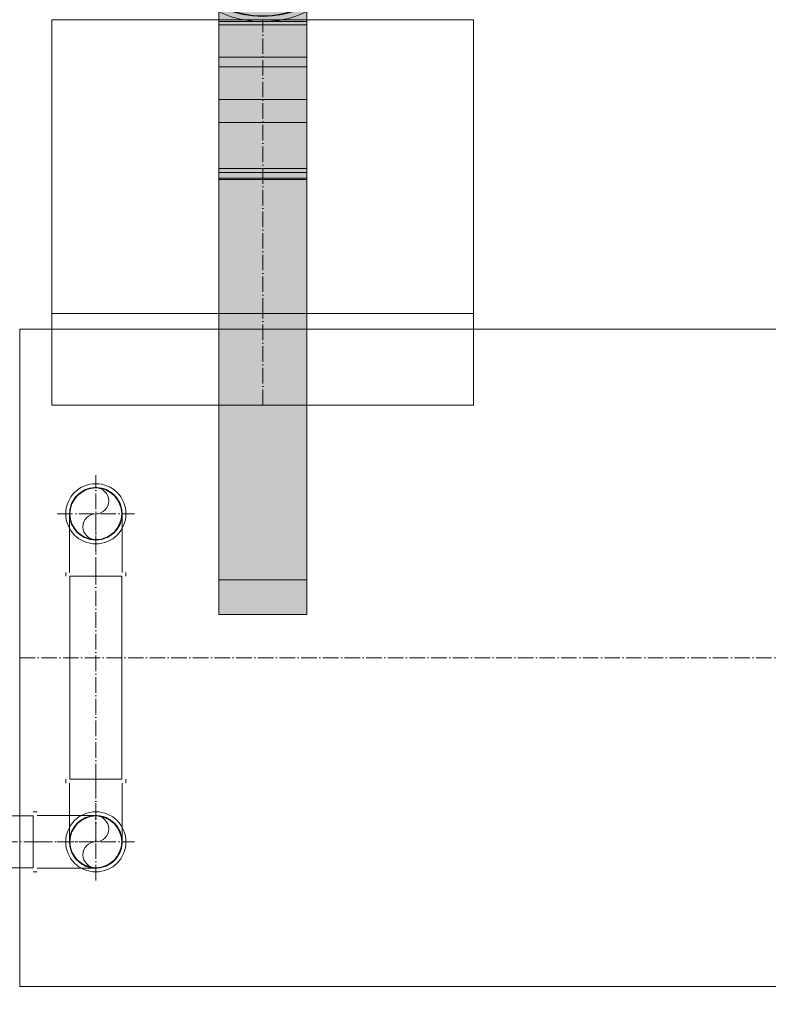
# Model space of a CAD drawing. Header units: metres. Extents: x -54598 to 1827199, y -329446 to -256744.
# Tile 11 of 256: x 19624 to 21563, y -302001 to -299450. Entities that reach past the tile are written whole.
import ezdxf

# ---------------------------------------------------------------- set-up
doc = ezdxf.new("R2010")
doc.units = ezdxf.units.M
doc.linetypes.add('ADSK_Осевая', pattern=[14, 10, -2, 0, -2])
doc.layers.add('P-PIPE', color=7, linetype='Continuous', lineweight=20)
doc.layers.add('P-PIPE-CNTR', color=7, linetype='ADSK_Осевая', lineweight=20)
doc.styles.add('ISO_1.0', font='isocpeur.ttf')

# ---------------------------------------------------------------- blocks, each defined once
blk = doc.blocks.new('ADSK_СтальСварка_Врезка - Врезка стальная-712894-Разрез 1')
at = {"layer": 'P-PIPE', "color": 5}
for p, q in [((-26234.16, 587.18), (-26234.16, 577.18)), ((-25961.16, 587.18), (-26234.16, 587.18)), ((-26234.16, 587.18), (-25961.16, 587.18)), ((-25961.16, 577.18), (-25961.16, 587.18)), ((-26234.16, 577.18), (-26234.16, 527.95)), ((-25961.16, 527.95), (-25961.16, 577.18)), ((-25961.16, 527.95), (-26234.16, 527.95)), ((-26234.16, 527.95), (-25961.16, 527.95))]:
    blk.add_line(p, q, dxfattribs=at)
blk = doc.blocks.new('Tecofi_VPI4448-02_Затвор дисковый поворотный с ручкой - Затвор дисковый поворотный_VPI 4448-02-V10-Разрез 1')
at = {"layer": 'P-PIPE'}
h = blk.add_hatch(color=37, dxfattribs=at)
h.paths.add_polyline_path([(-26126.16, 783.04), (-26126.16, 784.13), (-26143.55, 795.13), (-26138.45, 790.62), (-26127.64, 783.69), (-26126.69, 783.28)])
h.paths.add_polyline_path([(-26144.5, 796.25), (-26147.51, 801.34), (-26157.86, 815.99), (-26156.08, 811.96), (-26151.52, 804.6), (-26147.51, 799.31), (-26144.96, 796.72)])
h.paths.add_polyline_path([(-26158.63, 817.85), (-26159.4, 823.53), (-26163.46, 842.08), (-26162.8, 832.93), (-26160.88, 824.07), (-26159.31, 819.43)])
h.paths.add_polyline_path([(-26163.14, 842.32), (-26158.74, 866.51), (-26160.86, 860.58), (-26162.27, 854.19), (-26163.3, 845.46), (-26163.21, 843.36)])
h.paths.add_polyline_path([(-26158.15, 867.38), (-26144.96, 887.91), (-26149.17, 883.28), (-26153.96, 876.39), (-26157.26, 870.33), (-26158, 868.39)])
h.paths.add_polyline_path([(-26143.53, 889.41), (-26138.65, 892.17), (-26125.37, 901.04), (-26125.77, 901.87), (-26133.57, 897.52), (-26143.18, 889.78)])
h.paths.add_polyline_path([(-26122.72, 902.82), (-26097.66, 908.2), (-26108.64, 907.26), (-26117.98, 904.85), (-26122.7, 902.82)])
for points in [[(-26126.16, 784.13), (-26126.46, 786.44), (-26147.66, 804.08), (-26159.31, 828.34), (-26159.31, 856.39), (-26146.16, 882.5), (-26123.91, 899.56), (-26097.66, 905.55), (-26097.66, 907.8), (-26123.91, 902.02), (-26144.09, 888.43), (-26158.15, 867.38), (-26163.14, 842.32), (-26158.15, 817.27), (-26143.68, 795.84), (-26127.99, 785.36)], [(-26069.16, 784.13), (-26051.36, 796.03), (-26037.17, 817.27), (-26032.39, 843.36), (-26037.17, 867.38), (-26051.36, 888.62), (-26072.65, 902.82), (-26097.66, 907.8), (-26097.66, 905.55), (-26069.52, 898.73), (-26047.66, 880.57), (-26036.02, 856.39), (-26036.02, 828.26), (-26049.17, 802.15), (-26069.16, 785.82), (-26069.16, 785.36)], [(-26126.16, 787.42), (-26126.16, 789.61), (-26144.96, 804.6), (-26156.65, 828.86), (-26156.65, 855.79), (-26144.96, 880.05), (-26123.91, 896.83), (-26097.66, 902.82), (-26097.66, 904.59), (-26110.43, 902.82), (-26119.91, 900.05), (-26127.24, 896.83), (-26134.55, 891.98), (-26146.34, 881.14), (-26155.7, 862.88), (-26158.69, 852.93), (-26158.81, 835.35), (-26158.3, 828.34), (-26156.65, 823.6), (-26154.82, 818.5), (-26149.6, 809.24), (-26143.72, 800.86), (-26134.52, 792.52), (-26126.67, 787.82)], [(-26126.16, 789.61), (-26126.16, 871), (-26097.66, 871), (-26097.66, 902.82), (-26123.91, 896.83), (-26144.96, 880.05), (-26156.65, 855.79), (-26156.4, 828.34), (-26144.96, 804.6), (-26136.19, 797.61)], [(-26069.16, 787.15), (-26060.78, 792.67), (-26048.99, 803.51), (-26039.63, 821.77), (-26036.64, 831.72), (-26036.51, 849.3), (-26037.41, 857.1), (-26038.68, 861.05), (-26040.51, 866.15), (-26045.72, 875.41), (-26051.6, 883.79), (-26060.81, 892.13), (-26071.41, 898.69), (-26084.42, 902.82), (-26092.73, 903.98), (-26097.66, 904.59), (-26097.66, 902.82), (-26071.06, 896.55), (-26050.36, 880.05), (-26038.68, 855.79), (-26038.93, 828.34), (-26050.36, 804.6), (-26069.16, 789.61), (-26069.16, 787.35)], [(-26069.16, 789.61), (-26050.36, 804.6), (-26038.68, 828.86), (-26038.68, 855.79), (-26050.36, 880.05), (-26071.41, 896.83), (-26097.66, 902.82), (-26097.66, 871), (-26069.16, 871), (-26069.16, 798.3)], [(-26069.16, 866.01), (-26069.16, 871), (-26126.16, 871), (-26126.16, 866.01), (-26087.34, 866.01)], [(-26069.16, 864.78), (-26069.16, 866.01), (-26126.16, 866.01), (-26126.16, 864.78), (-26087.34, 864.78)], [(-26126.16, 861.79), (-26069.16, 861.79), (-26069.16, 864.78), (-26126.16, 864.33), (-26126.16, 862.54)], [(-26069.16, 827.32), (-26069.16, 861.79), (-26126.16, 861.79), (-26126.16, 827.32), (-26087.34, 827.32)], [(-26126.16, 753.23), (-26069.16, 753.23), (-26069.16, 827.32), (-26126.16, 827.32), (-26126.16, 783.28)], [(-26119.91, 395.32), (-26069.16, 395.32), (-26069.16, 753.23), (-26126.16, 753.23), (-26126.16, 395.32)], [(-26069.16, 392.32), (-26069.16, 395.32), (-26126.16, 395.32), (-26126.16, 392.32), (-26119.91, 392.32)]]:
    blk.add_hatch(color=37, dxfattribs=at).paths.add_polyline_path(points)
h = blk.add_hatch(color=37, dxfattribs=at)
h.paths.add_polyline_path([(-26126.16, 782.89), (-26126.69, 783.28), (-26131.85, 786.04), (-26140.25, 792.01), (-26132.98, 786.64), (-26127.01, 783.28)])
h.paths.add_polyline_path([(-26144.58, 796.23), (-26147.92, 799.79), (-26154.61, 809.3), (-26149.15, 801.16), (-26144.59, 796.25)])
h.paths.add_polyline_path([(-26158.54, 817.46), (-26162.05, 828.34), (-26161.23, 824.78), (-26158.63, 817.68)])
h.paths.add_polyline_path([(-26162.93, 849.95), (-26161.23, 859.36), (-26162.34, 854.17), (-26163, 850.14)])
h.paths.add_polyline_path([(-26157.97, 869.01), (-26157.26, 870.33), (-26151.61, 879.91), (-26147.56, 885.3), (-26151.87, 879.79), (-26157.94, 869.07)])
h.paths.add_polyline_path([(-26143.21, 890.01), (-26141.31, 891.57), (-26132.14, 898.42), (-26125.77, 901.87), (-26125.16, 901.87), (-26125.92, 901.87), (-26132.29, 898.42), (-26138.65, 893.97), (-26142.65, 890.52)])
h.paths.add_polyline_path([(-26122.93, 903.32), (-26117.66, 904.95), (-26108.64, 907.26), (-26112.74, 906.49), (-26121.27, 903.92), (-26122.72, 903.39)])
h = blk.add_hatch(color=37, dxfattribs=at)
h.paths.add_polyline_path([(-26069.16, 782.97), (-26061.75, 787.13), (-26054.78, 793.75), (-26069.16, 783.64), (-26069.16, 783.28)])
h.paths.add_polyline_path([(-26051.36, 796.03), (-26048.23, 798.86), (-26044.27, 803.87), (-26037.58, 815.58), (-26037.85, 816.26), (-26049.85, 798.3)])
h.paths.add_polyline_path([(-26036.59, 818.14), (-26034.47, 824.07), (-26033.06, 830.46), (-26032.03, 839.19), (-26032.19, 842.32), (-26036.55, 820.4)])
h.paths.add_polyline_path([(-26031.86, 842.57), (-26032.52, 851.72), (-26034.44, 860.58), (-26036.7, 866.8), (-26035.93, 861.12), (-26032.12, 843.36)])
h.paths.add_polyline_path([(-26037.17, 867.38), (-26038.68, 871.57), (-26042.51, 878), (-26047.82, 885.34), (-26050.36, 887.49), (-26047.82, 883.31), (-26038.49, 869.36)])
h.paths.add_polyline_path([(-26051.36, 888.62), (-26052.81, 890.52), (-26056.88, 894.03), (-26067.68, 900.96), (-26071.06, 902.03), (-26067.3, 899.27), (-26051.75, 888.88)])
h.paths.add_polyline_path([(-26072.61, 902.82), (-26075.74, 904.22), (-26083.36, 906.44), (-26090.06, 907.63), (-26097.61, 907.79), (-26072.65, 902.82)])
h = blk.add_hatch(color=37, dxfattribs=at)
h.paths.add_polyline_path([(-26069.16, 782.9), (-26062.67, 786.43), (-26053.73, 793.19), (-26059.35, 788.93), (-26068.53, 783.28), (-26069.16, 782.97)])
h.paths.add_polyline_path([(-26050.05, 796.73), (-26043.59, 804.6), (-26038.47, 813.32), (-26041.36, 808.26), (-26049.86, 797.08)])
h.paths.add_polyline_path([(-26036.18, 818.51), (-26033.23, 828.34), (-26031.9, 837.51), (-26032.61, 832.93), (-26035.25, 821.37), (-26036.13, 819.16)])
h.paths.add_polyline_path([(-26031.74, 843.89), (-26032.63, 852.45), (-26035.56, 864.25), (-26034.1, 859.39), (-26032.63, 852.39), (-26031.89, 845.46), (-26031.86, 844.25)])
h.paths.add_polyline_path([(-26037.36, 869.01), (-26041.36, 876.44), (-26048.46, 886.13), (-26045.59, 882.55), (-26041.36, 876.39), (-26037.41, 869.07)])
h.paths.add_polyline_path([(-26052.11, 890.01), (-26059.33, 895.82), (-26069.34, 901.84), (-26063.48, 898.61), (-26052.47, 890.19)])
h.paths.add_polyline_path([(-26072.4, 903.32), (-26082.07, 906.3), (-26078.87, 905.38), (-26072.61, 903.36)])
h = blk.add_hatch(color=37, dxfattribs=at)
h.paths.add_polyline_path([(-26126.16, 786.21), (-26126.72, 787.86), (-26129.79, 789.64), (-26129.58, 788.93), (-26126.17, 786.22)])
h.paths.add_polyline_path([(-26140.02, 797.26), (-26146.87, 804.6), (-26149.76, 809.49), (-26150.15, 809.24), (-26146.2, 802.19), (-26141.32, 798.3)])
h.paths.add_polyline_path([(-26155.64, 820.64), (-26158.39, 828.79), (-26159.2, 843.36), (-26157.76, 857.44), (-26155.7, 862.88), (-26156.41, 862.4), (-26159.31, 856.39), (-26159.31, 828.26), (-26155.83, 821.03)])
h.paths.add_polyline_path([(-26152.05, 871.47), (-26143.74, 883.62), (-26143.13, 884.91), (-26147.39, 881.14), (-26151.56, 872.48)])
h.paths.add_polyline_path([(-26132.36, 893.5), (-26124.68, 898.42), (-26119.91, 900.05), (-26121.01, 900.23), (-26125.87, 898.68), (-26131.62, 894.09)])
h.paths.add_polyline_path([(-26106.3, 903.58), (-26097.66, 904.59), (-26097.66, 905.55), (-26106.08, 903.63)])
h = blk.add_hatch(color=37, dxfattribs=at)
h.paths.add_polyline_path([(-26069.16, 786.21), (-26067.75, 788.02), (-26069.16, 786.55), (-26069.16, 786.23)])
h.paths.add_polyline_path([(-26057.6, 795.43), (-26047.94, 803.51), (-26045.68, 809.36), (-26051.59, 801.03), (-26057.1, 795.86)])
h.paths.add_polyline_path([(-26040.44, 819.07), (-26036.02, 828.34), (-26036.02, 856.39), (-26038.49, 860.4), (-26036.66, 852.04), (-26036.27, 839.04), (-26037.57, 827.21), (-26039.63, 821.77), (-26040.15, 820.04)])
h.paths.add_polyline_path([(-26043.44, 871.8), (-26049.12, 882.46), (-26051.36, 883.55), (-26048.46, 880.05), (-26045.57, 875.16), (-26044.01, 872.7)])
h.paths.add_polyline_path([(-26063.08, 893.59), (-26071.41, 899.56), (-26073.66, 899.49), (-26070.09, 897.97), (-26065.53, 895.01), (-26064.1, 894.25)])
h.paths.add_polyline_path([(-26089.04, 903.59), (-26097.66, 905.55), (-26097.66, 904.59), (-26089.17, 903.6)])
at = {"layer": 'P-PIPE', "color": 5}
for p, q in [((-26232.66, 876.07), (-26232.66, 808.57)), ((-26232.66, 876.07), (-25962.66, 876.07)), ((-25962.66, 876.07), (-26232.66, 876.07)), ((-26222.66, 876.07), (-26222.66, 808.57)), ((-26222.66, 876.07), (-25972.66, 876.07)), ((-25972.66, 876.07), (-26222.66, 876.07)), ((-25972.66, 808.57), (-25972.66, 876.07)), ((-25962.66, 808.57), (-25962.66, 876.07)), ((-26126.16, 866.01), (-26126.16, 871)), ((-26069.16, 871), (-26126.16, 871)), ((-26069.16, 871), (-26069.16, 866.01)), ((-26126.16, 864.78), (-26126.16, 866.01)), ((-26126.16, 861.79), (-26126.16, 864.78)), ((-26126.16, 827.32), (-26126.16, 861.79)), ((-26069.16, 866.01), (-26069.16, 864.78)), ((-26069.16, 864.78), (-26069.16, 861.79)), ((-26069.16, 861.79), (-26069.16, 827.32)), ((-26168.66, 855.82), (-26168.66, 828.82)), ((-26153.66, 855.82), (-26168.66, 855.82)), ((-26168.66, 855.82), (-26153.66, 855.82)), ((-26153.66, 855.82), (-26041.66, 855.82)), ((-26041.66, 855.82), (-26026.66, 855.82)), ((-26026.66, 855.82), (-26041.66, 855.82)), ((-26026.66, 828.82), (-26026.66, 855.82)), ((-26153.66, 828.82), (-26168.66, 828.82)), ((-26168.66, 828.82), (-26153.66, 828.82)), ((-26041.66, 828.82), (-26153.66, 828.82)), ((-26126.16, 753.23), (-26126.16, 827.32)), ((-26069.16, 827.32), (-26126.16, 827.32)), ((-26069.16, 827.32), (-26069.16, 753.23)), ((-26041.66, 828.82), (-26026.66, 828.82)), ((-26026.66, 828.82), (-26041.66, 828.82)), ((-26232.66, 808.57), (-25962.66, 808.57)), ((-25962.66, 808.57), (-26232.66, 808.57)), ((-26222.66, 808.57), (-25972.66, 808.57)), ((-25972.66, 808.57), (-26222.66, 808.57)), ((-26069.16, 776.42), (-26126.16, 776.42)), ((-26069.16, 774.23), (-26126.16, 774.23)), ((-26126.16, 764.45), (-26126.16, 762.94)), ((-26069.16, 762.94), (-26069.16, 764.45)), ((-26126.16, 395.32), (-26126.16, 753.23)), ((-26069.16, 753.23), (-26126.16, 753.23)), ((-26069.16, 753.23), (-26069.16, 395.32)), ((-26069.16, 747.14), (-26126.16, 747.14)), ((-26069.16, 725.88), (-26126.16, 725.88)), ((-26069.16, 711.04), (-26126.16, 711.04)), ((-26069.16, 681.15), (-26126.16, 681.15)), ((-26126.16, 680.41), (-26126.16, 681.15)), ((-26126.16, 681.15), (-26126.16, 681.11)), ((-26126.16, 674.14), (-26126.16, 680.41)), ((-26126.16, 678.5), (-26126.16, 600.68)), ((-26069.16, 678.5), (-26126.16, 678.5)), ((-26069.16, 681.11), (-26069.16, 681.15)), ((-26069.16, 681.15), (-26069.16, 680.41)), ((-26069.16, 680.41), (-26069.16, 674.14)), ((-26069.16, 600.68), (-26069.16, 678.5)), ((-26069.16, 674.98), (-26126.16, 674.98)), ((-26126.16, 416.52), (-26126.16, 674.14)), ((-26069.16, 674.14), (-26126.16, 674.14)), ((-26069.16, 674.14), (-26069.16, 416.52)), ((-26126.16, 550.22), (-26126.16, 549.06)), ((-26126.16, 549.06), (-26126.16, 528.71)), ((-26069.16, 549.06), (-26069.16, 550.22)), ((-26069.16, 528.71), (-26069.16, 549.06)), ((-26126.16, 528.71), (-26126.16, 527.62)), ((-26069.16, 527.62), (-26069.16, 528.71)), ((-26126.16, 519.77), (-26126.16, 518.67)), ((-26126.16, 518.67), (-26126.16, 499.37)), ((-26069.16, 518.67), (-26069.16, 519.77)), ((-26069.16, 499.37), (-26069.16, 518.67)), ((-26126.16, 499.37), (-26126.16, 498.33)), ((-26069.16, 498.33), (-26069.16, 499.37)), ((-26126.16, 489.27), (-26126.16, 488.24)), ((-26126.16, 488.24), (-26126.16, 470.07)), ((-26069.16, 488.24), (-26069.16, 489.27)), ((-26069.16, 470.07), (-26069.16, 488.24)), ((-26126.16, 470.07), (-26126.16, 469.08)), ((-26069.16, 469.08), (-26069.16, 470.07)), ((-26126.16, 458.72), (-26126.16, 457.75)), ((-26126.16, 457.75), (-26126.16, 440.82)), ((-26069.16, 457.75), (-26069.16, 458.72)), ((-26069.16, 440.82), (-26069.16, 457.75)), ((-26126.16, 440.82), (-26126.16, 439.9)), ((-26069.16, 439.9), (-26069.16, 440.82)), ((-26126.16, 417.45), (-26126.16, 415.27)), ((-26126.16, 414.71), (-26126.16, 416.52)), ((-26126.16, 414.7), (-26069.16, 414.7)), ((-26069.16, 415.27), (-26069.16, 417.45)), ((-26069.16, 416.52), (-26069.16, 414.71)), ((-26126.16, 392.32), (-26126.16, 395.32)), ((-26126.16, 393.32), (-26126.16, 392.32)), ((-26126.16, 392.32), (-26069.16, 392.32)), ((-26069.16, 395.32), (-26069.16, 392.32)), ((-26069.16, 392.32), (-26069.16, 393.32))]:
    blk.add_line(p, q, dxfattribs=at)
at = {"layer": 'P-PIPE', "color": 5, "flags": 128}
for points in [[(-26097.66, 908.34), (-26100.3, 908.29), (-26102.94, 908.13), (-26105.57, 907.87), (-26108.18, 907.5), (-26110.78, 907.03), (-26113.36, 906.45), (-26115.91, 905.77), (-26118.43, 904.99), (-26120.92, 904.11), (-26123.37, 903.13), (-26125.78, 902.06), (-26128.15, 900.88), (-26130.47, 899.62), (-26132.73, 898.26), (-26134.94, 896.81), (-26137.09, 895.28), (-26139.17, 893.66), (-26141.19, 891.96), (-26143.14, 890.18), (-26145.02, 888.32), (-26146.82, 886.39), (-26148.55, 884.39), (-26150.19, 882.32), (-26151.74, 880.19), (-26153.22, 877.99), (-26154.6, 875.74), (-26155.89, 873.44), (-26157.09, 871.09), (-26158.19, 868.69), (-26159.19, 866.25), (-26160.1, 863.77), (-26160.91, 861.25), (-26161.62, 858.71), (-26162.22, 856.14), (-26162.72, 853.55), (-26163.12, 850.94), (-26163.41, 848.31), (-26163.6, 845.68), (-26163.68, 843.04), (-26163.65, 840.4), (-26163.52, 837.76), (-26163.29, 835.13), (-26162.95, 832.51), (-26162.5, 829.91), (-26161.95, 827.33), (-26161.3, 824.77), (-26160.55, 822.24), (-26159.7, 819.74), (-26158.74, 817.27), (-26157.69, 814.85), (-26156.55, 812.47), (-26155.31, 810.14), (-26153.97, 807.86), (-26152.55, 805.64), (-26151.04, 803.47), (-26149.44, 801.37), (-26147.76, 799.33), (-26146, 797.36), (-26144.17, 795.47), (-26142.26, 793.64), (-26140.27, 791.9), (-26138.22, 790.24), (-26136.11, 788.66), (-26133.93, 787.16), (-26131.7, 785.75), (-26129.41, 784.44), (-26127.07, 783.22), (-26124.68, 782.09), (-26122.25, 781.06), (-26119.78, 780.12), (-26117.27, 779.29), (-26114.74, 778.55), (-26112.17, 777.92), (-26109.59, 777.39), (-26106.98, 776.97), (-26104.36, 776.65), (-26101.73, 776.43), (-26099.09, 776.32), (-26097.66, 776.31)], [(-26097.66, 776.31), (-26095.02, 776.36), (-26092.39, 776.52), (-26089.76, 776.78), (-26087.15, 777.15), (-26084.55, 777.62), (-26081.97, 778.2), (-26079.42, 778.88), (-26076.9, 779.66), (-26074.41, 780.54), (-26071.95, 781.52), (-26069.54, 782.59), (-26067.18, 783.77), (-26064.86, 785.03), (-26062.59, 786.39), (-26060.39, 787.84), (-26058.24, 789.37), (-26056.15, 790.99), (-26054.13, 792.69), (-26052.18, 794.47), (-26050.3, 796.33), (-26048.5, 798.26), (-26046.78, 800.26), (-26045.14, 802.33), (-26043.58, 804.46), (-26042.11, 806.66), (-26040.73, 808.91), (-26039.44, 811.21), (-26038.24, 813.56), (-26037.14, 815.96), (-26036.13, 818.4), (-26035.22, 820.88), (-26034.42, 823.4), (-26033.71, 825.94), (-26033.11, 828.51), (-26032.61, 831.1), (-26032.21, 833.71), (-26031.92, 836.34), (-26031.73, 838.97), (-26031.65, 841.61), (-26031.67, 844.25), (-26031.8, 846.89), (-26032.04, 849.52), (-26032.38, 852.14), (-26032.82, 854.74), (-26033.37, 857.32), (-26034.02, 859.88), (-26034.78, 862.41), (-26035.63, 864.91), (-26036.58, 867.38), (-26037.63, 869.8), (-26038.78, 872.18), (-26040.02, 874.51), (-26041.35, 876.79), (-26042.78, 879.01), (-26044.29, 881.18), (-26045.88, 883.28), (-26047.56, 885.32), (-26049.32, 887.29), (-26051.16, 889.18), (-26053.07, 891.01), (-26055.05, 892.75), (-26057.1, 894.41), (-26059.22, 895.99), (-26061.4, 897.49), (-26063.63, 898.9), (-26065.92, 900.21), (-26068.26, 901.43), (-26070.65, 902.56), (-26073.08, 903.59), (-26075.55, 904.53), (-26078.05, 905.36), (-26080.59, 906.1), (-26083.15, 906.73), (-26085.74, 907.26), (-26088.35, 907.68), (-26090.97, 908), (-26093.6, 908.22), (-26096.24, 908.33), (-26097.66, 908.34)]]:
    blk.add_lwpolyline(points, dxfattribs=at)
at = {"layer": 'P-PIPE', "color": 5}
for radius, start, end in [(62.6, 90, 270), (62.26, 90, 270), (62.6, 270, 90), (62.26, 270, 90), (44.95, 90, 270), (44.95, 90, 270), (44.95, 270, 90), (44.95, 270, 90), (40.56, 90, 270), (40.56, 270, 90), (35, 90, 270), (35, 270, 90), (9.45, 90, 270), (9.45, 270, 90)]:
    blk.add_arc((-26097.66, 842.32), radius, start, end, dxfattribs=at)
for points, knots in [([(-26097.66, 851.77), (-26098.23, 851.77), (-26099.35, 851.67), (-26100.9, 851.25), (-26102.41, 850.54), (-26103.77, 849.6), (-26104.93, 848.43), (-26105.89, 847.08), (-26106.58, 845.57), (-26107.06, 843.84), (-26107.15, 842.25), (-26107.02, 840.88), (-26106.74, 839.55), (-26106.11, 837.91), (-26104.95, 836.21), (-26103.47, 834.77), (-26101.07, 833.32), (-26099.09, 832.89), (-26097.66, 832.87)], [0, 0, 0, 0, 0.055556, 0.111111, 0.166667, 0.222222, 0.277778, 0.333333, 0.388889, 0.444444, 0.513889, 0.548611, 0.583333, 0.652778, 0.722222, 0.791667, 0.861111, 1, 1, 1, 1]), ([(-26097.66, 832.87), (-26098.81, 832.89), (-26100.4, 833.16), (-26102.41, 834.1), (-26103.77, 835.04), (-26104.93, 836.22), (-26105.89, 837.57), (-26106.58, 839.08), (-26107.06, 840.81), (-26107.15, 842.4), (-26107.02, 843.77), (-26106.74, 845.1), (-26106.11, 846.74), (-26104.95, 848.44), (-26103.48, 849.87), (-26101.07, 851.33), (-26099.09, 851.76), (-26097.66, 851.77)], [0, 0, 0, 0, 0.111111, 0.166667, 0.222222, 0.277778, 0.333333, 0.388889, 0.444444, 0.513889, 0.548611, 0.583333, 0.652778, 0.722222, 0.791667, 0.861111, 1, 1, 1, 1]), ([(-26097.66, 851.77), (-26098.23, 851.77), (-26099.35, 851.67), (-26100.9, 851.25), (-26102.41, 850.54), (-26103.77, 849.6), (-26104.93, 848.43), (-26105.89, 847.08), (-26106.58, 845.57), (-26107.06, 843.84), (-26107.15, 842.25), (-26107.02, 840.88), (-26106.74, 839.55), (-26106.11, 837.91), (-26104.95, 836.21), (-26103.47, 834.77), (-26101.07, 833.32), (-26099.09, 832.89), (-26097.66, 832.87)], [0, 0, 0, 0, 0.055556, 0.111111, 0.166667, 0.222222, 0.277778, 0.333333, 0.388889, 0.444444, 0.513889, 0.548611, 0.583333, 0.652778, 0.722222, 0.791667, 0.861111, 1, 1, 1, 1]), ([(-26097.66, 832.87), (-26098.81, 832.89), (-26100.4, 833.16), (-26102.41, 834.1), (-26103.77, 835.04), (-26104.93, 836.22), (-26105.89, 837.57), (-26106.58, 839.08), (-26107.06, 840.81), (-26107.15, 842.4), (-26107.02, 843.77), (-26106.74, 845.1), (-26106.11, 846.74), (-26104.95, 848.44), (-26103.48, 849.87), (-26101.07, 851.33), (-26099.09, 851.76), (-26097.66, 851.77)], [0, 0, 0, 0, 0.111111, 0.166667, 0.222222, 0.277778, 0.333333, 0.388889, 0.444444, 0.513889, 0.548611, 0.583333, 0.652778, 0.722222, 0.791667, 0.861111, 1, 1, 1, 1]), ([(-26097.66, 832.87), (-26096.52, 832.89), (-26094.92, 833.16), (-26092.92, 834.1), (-26091.56, 835.04), (-26090.39, 836.22), (-26089.44, 837.57), (-26088.74, 839.08), (-26088.27, 840.81), (-26088.17, 842.4), (-26088.3, 843.77), (-26088.59, 845.1), (-26089.22, 846.74), (-26090.37, 848.44), (-26091.85, 849.87), (-26094.26, 851.33), (-26096.24, 851.76), (-26097.66, 851.77)], [0, 0, 0, 0, 0.111111, 0.166667, 0.222222, 0.277778, 0.333333, 0.388889, 0.444444, 0.513889, 0.548611, 0.583333, 0.652778, 0.722222, 0.791667, 0.861111, 1, 1, 1, 1]), ([(-26097.66, 851.77), (-26097.09, 851.77), (-26095.98, 851.67), (-26094.42, 851.25), (-26092.91, 850.54), (-26091.55, 849.6), (-26090.39, 848.43), (-26089.44, 847.08), (-26088.74, 845.57), (-26088.27, 843.84), (-26088.17, 842.25), (-26088.3, 840.88), (-26088.59, 839.55), (-26089.22, 837.91), (-26090.37, 836.21), (-26091.85, 834.77), (-26094.26, 833.32), (-26096.23, 832.89), (-26097.66, 832.87)], [0, 0, 0, 0, 0.055556, 0.111111, 0.166667, 0.222222, 0.277778, 0.333333, 0.388889, 0.444444, 0.513889, 0.548611, 0.583333, 0.652778, 0.722222, 0.791667, 0.861111, 1, 1, 1, 1]), ([(-26097.66, 832.87), (-26096.52, 832.89), (-26094.92, 833.16), (-26092.92, 834.1), (-26091.56, 835.04), (-26090.39, 836.22), (-26089.44, 837.57), (-26088.74, 839.08), (-26088.27, 840.81), (-26088.17, 842.4), (-26088.3, 843.77), (-26088.59, 845.1), (-26089.22, 846.74), (-26090.37, 848.44), (-26091.85, 849.87), (-26094.26, 851.33), (-26096.24, 851.76), (-26097.66, 851.77)], [0, 0, 0, 0, 0.111111, 0.166667, 0.222222, 0.277778, 0.333333, 0.388889, 0.444444, 0.513889, 0.548611, 0.583333, 0.652778, 0.722222, 0.791667, 0.861111, 1, 1, 1, 1]), ([(-26097.66, 851.77), (-26097.09, 851.77), (-26095.98, 851.67), (-26094.42, 851.25), (-26092.91, 850.54), (-26091.55, 849.6), (-26090.39, 848.43), (-26089.44, 847.08), (-26088.74, 845.57), (-26088.27, 843.84), (-26088.17, 842.25), (-26088.3, 840.88), (-26088.59, 839.55), (-26089.22, 837.91), (-26090.37, 836.21), (-26091.85, 834.77), (-26094.26, 833.32), (-26096.23, 832.89), (-26097.66, 832.87)], [0, 0, 0, 0, 0.055556, 0.111111, 0.166667, 0.222222, 0.277778, 0.333333, 0.388889, 0.444444, 0.513889, 0.548611, 0.583333, 0.652778, 0.722222, 0.791667, 0.861111, 1, 1, 1, 1])]:
    blk.add_open_spline(points, degree=3, knots=knots, dxfattribs=at)
blk = doc.blocks.new('ADSK_ЧугунРезьба_Угольник_ГОСТ8946-75 - Неоцинкованные-655082-Разрез 1')
at = {"layer": 'P-PIPE', "color": 5}
for p, q in [((-26225.23, 285.5), (-26225.23, 283)), ((-26205.73, 285.5), (-26205.73, 285.5)), ((-26205.73, 285.5), (-26205.73, 285.5)), ((-26205.73, 283), (-26205.73, 283)), ((-26205.73, 283), (-26205.73, 283)), ((-26205.73, 283), (-26205.73, 283)), ((-26205.73, 283), (-26205.73, 283)), ((-26186.23, 283), (-26186.23, 285.5))]:
    blk.add_line(p, q, dxfattribs=at)
at = {"layer": 'P-PIPE', "color": 5, "flags": 128}
for points in [[(-26222.73, 245), (-26222.73, 245.03), (-26222.73, 245.12), (-26222.73, 245.27), (-26222.73, 245.49), (-26222.73, 245.76), (-26222.73, 246.09), (-26222.73, 246.48), (-26222.73, 246.93), (-26222.73, 247.44), (-26222.73, 248), (-26222.73, 248.62), (-26222.73, 249.29), (-26222.73, 250.02), (-26222.73, 250.8), (-26222.73, 251.64), (-26222.73, 252.52), (-26222.73, 253.45), (-26222.73, 254.43), (-26222.73, 255.46), (-26222.73, 256.53), (-26222.73, 257.64), (-26222.73, 258.79), (-26222.73, 259.98), (-26222.73, 261.21), (-26222.73, 262.47), (-26222.73, 263.76), (-26222.73, 265.09), (-26222.73, 266.44), (-26222.73, 267.83), (-26222.73, 269.23), (-26222.73, 270.66), (-26222.73, 272.1), (-26222.73, 273.57), (-26222.73, 275.05), (-26222.73, 276.54), (-26222.73, 278.04), (-26222.73, 279.55), (-26222.73, 281.07), (-26222.73, 282.59), (-26222.73, 283)], [(-26188.73, 283), (-26188.73, 281.48), (-26188.73, 279.96), (-26188.73, 278.45), (-26188.73, 276.95), (-26188.73, 275.45), (-26188.73, 273.97), (-26188.73, 272.5), (-26188.73, 271.05), (-26188.73, 269.61), (-26188.73, 268.2), (-26188.73, 266.81), (-26188.73, 265.45), (-26188.73, 264.12), (-26188.73, 262.81), (-26188.73, 261.54), (-26188.73, 260.31), (-26188.73, 259.11), (-26188.73, 257.94), (-26188.73, 256.82), (-26188.73, 255.74), (-26188.73, 254.7), (-26188.73, 253.71), (-26188.73, 252.77), (-26188.73, 251.87), (-26188.73, 251.02), (-26188.73, 250.23), (-26188.73, 249.49), (-26188.73, 248.8), (-26188.73, 248.16), (-26188.73, 247.58), (-26188.73, 247.06), (-26188.73, 246.6), (-26188.73, 246.19), (-26188.73, 245.84), (-26188.73, 245.55), (-26188.73, 245.32), (-26188.73, 245.16), (-26188.73, 245.05), (-26188.73, 245), (-26188.73, 245)], [(-26222.73, 245), (-26222.71, 245.68), (-26222.67, 246.36), (-26222.6, 247.04), (-26222.51, 247.71), (-26222.39, 248.38), (-26222.24, 249.04), (-26222.06, 249.7), (-26221.86, 250.35), (-26221.64, 250.99), (-26221.38, 251.62), (-26221.11, 252.24), (-26220.8, 252.85), (-26220.48, 253.45), (-26220.13, 254.03), (-26219.76, 254.6), (-26219.36, 255.15), (-26218.94, 255.69), (-26218.51, 256.21), (-26218.05, 256.71), (-26217.57, 257.2), (-26217.07, 257.66), (-26216.56, 258.1), (-26216.02, 258.53), (-26215.47, 258.93), (-26214.91, 259.31), (-26214.33, 259.66), (-26213.74, 259.99), (-26213.13, 260.3), (-26212.51, 260.59), (-26211.89, 260.84), (-26211.25, 261.08), (-26210.6, 261.29), (-26209.94, 261.47), (-26209.28, 261.62), (-26208.61, 261.75), (-26207.94, 261.85), (-26207.27, 261.93), (-26206.59, 261.98), (-26205.91, 262), (-26205.73, 262)], [(-26205.73, 262), (-26205.05, 261.99), (-26204.37, 261.95), (-26203.69, 261.88), (-26203.02, 261.78), (-26202.35, 261.66), (-26201.68, 261.51), (-26201.03, 261.34), (-26200.38, 261.14), (-26199.74, 260.91), (-26199.1, 260.66), (-26198.48, 260.38), (-26197.87, 260.08), (-26197.28, 259.75), (-26196.69, 259.4), (-26196.13, 259.03), (-26195.57, 258.64), (-26195.04, 258.22), (-26194.52, 257.78), (-26194.01, 257.32), (-26193.53, 256.84), (-26193.07, 256.35), (-26192.62, 255.83), (-26192.2, 255.3), (-26191.8, 254.75), (-26191.42, 254.19), (-26191.06, 253.61), (-26190.73, 253.01), (-26190.42, 252.41), (-26190.14, 251.79), (-26189.88, 251.16), (-26189.65, 250.52), (-26189.44, 249.87), (-26189.26, 249.22), (-26189.1, 248.56), (-26188.97, 247.89), (-26188.87, 247.22), (-26188.8, 246.54), (-26188.75, 245.86), (-26188.73, 245.18), (-26188.73, 245)], [(-26205.73, 228), (-26206.4, 228.01), (-26207.08, 228.05), (-26207.76, 228.12), (-26208.43, 228.22), (-26209.1, 228.34), (-26209.77, 228.49), (-26210.42, 228.66), (-26211.07, 228.86), (-26211.71, 229.09), (-26212.35, 229.34), (-26212.97, 229.62), (-26213.58, 229.92), (-26214.17, 230.25), (-26214.76, 230.6), (-26215.32, 230.97), (-26215.88, 231.36), (-26216.41, 231.78), (-26216.93, 232.22), (-26217.44, 232.68), (-26217.92, 233.16), (-26218.38, 233.65), (-26218.83, 234.17), (-26219.25, 234.7), (-26219.65, 235.25), (-26220.03, 235.81), (-26220.39, 236.39), (-26220.72, 236.99), (-26221.03, 237.59), (-26221.31, 238.21), (-26221.57, 238.84), (-26221.8, 239.48), (-26222.01, 240.13), (-26222.19, 240.78), (-26222.35, 241.44), (-26222.48, 242.11), (-26222.58, 242.78), (-26222.66, 243.46), (-26222.7, 244.14), (-26222.72, 244.82), (-26222.73, 245)], [(-26188.73, 245), (-26188.74, 244.32), (-26188.78, 243.64), (-26188.85, 242.96), (-26188.94, 242.29), (-26189.06, 241.62), (-26189.21, 240.96), (-26189.39, 240.3), (-26189.59, 239.65), (-26189.81, 239.01), (-26190.07, 238.38), (-26190.34, 237.76), (-26190.65, 237.15), (-26190.97, 236.55), (-26191.32, 235.97), (-26191.69, 235.4), (-26192.09, 234.85), (-26192.51, 234.31), (-26192.94, 233.79), (-26193.4, 233.29), (-26193.88, 232.8), (-26194.38, 232.34), (-26194.89, 231.9), (-26195.43, 231.47), (-26195.98, 231.07), (-26196.54, 230.69), (-26197.12, 230.34), (-26197.71, 230.01), (-26198.32, 229.7), (-26198.94, 229.41), (-26199.56, 229.16), (-26200.2, 228.92), (-26200.85, 228.71), (-26201.51, 228.53), (-26202.17, 228.38), (-26202.84, 228.25), (-26203.51, 228.15), (-26204.18, 228.07), (-26204.86, 228.02), (-26205.54, 228), (-26205.73, 228)]]:
    blk.add_lwpolyline(points, dxfattribs=at)
at = {"layer": 'P-PIPE', "color": 5}
for radius, start, end in [(19.5, 90, 270), (17, 90, 270), (19.5, 270, 90), (17, 270, 90)]:
    blk.add_arc((-26205.73, 245), radius, start, end, dxfattribs=at)
blk = doc.blocks.new('ADSK_СтальСварка_Врезка - Врезка стальная-733611-Разрез 1')
at = {"layer": 'P-PIPE', "color": 5}
for start, end in [(0, 180), (360, 180), (180, 0), (180, 360)]:
    blk.add_arc((-26205.73, 457.5), 17, start, end, dxfattribs=at)
blk = doc.blocks.new('ADSK_ЧугунРезьба_Угольник_ГОСТ8946-75 - Неоцинкованные-V13-Разрез 1')
at = {"layer": 'P-PIPE', "color": 5}
for p, q in [((-26225.23, 419.5), (-26225.23, 417)), ((-26205.73, 419.5), (-26205.73, 419.5)), ((-26205.73, 419.5), (-26205.73, 419.5)), ((-26205.73, 419.5), (-26205.73, 419.5)), ((-26205.73, 419.5), (-26205.73, 419.5)), ((-26205.73, 417), (-26205.73, 417)), ((-26205.73, 417), (-26205.73, 417)), ((-26186.23, 417), (-26186.23, 419.5))]:
    blk.add_line(p, q, dxfattribs=at)
at = {"layer": 'P-PIPE', "color": 5, "flags": 128}
for points in [[(-26222.73, 457.5), (-26222.73, 457.47), (-26222.73, 457.38), (-26222.73, 457.23), (-26222.73, 457.01), (-26222.73, 456.74), (-26222.73, 456.41), (-26222.73, 456.02), (-26222.73, 455.57), (-26222.73, 455.06), (-26222.73, 454.5), (-26222.73, 453.88), (-26222.73, 453.21), (-26222.73, 452.48), (-26222.73, 451.7), (-26222.73, 450.86), (-26222.73, 449.98), (-26222.73, 449.05), (-26222.73, 448.07), (-26222.73, 447.04), (-26222.73, 445.97), (-26222.73, 444.86), (-26222.73, 443.71), (-26222.73, 442.52), (-26222.73, 441.29), (-26222.73, 440.03), (-26222.73, 438.74), (-26222.73, 437.41), (-26222.73, 436.06), (-26222.73, 434.67), (-26222.73, 433.27), (-26222.73, 431.84), (-26222.73, 430.4), (-26222.73, 428.93), (-26222.73, 427.45), (-26222.73, 425.96), (-26222.73, 424.46), (-26222.73, 422.95), (-26222.73, 421.43), (-26222.73, 419.91), (-26222.73, 419.5)], [(-26188.73, 419.5), (-26188.73, 421.02), (-26188.73, 422.54), (-26188.73, 424.05), (-26188.73, 425.55), (-26188.73, 427.05), (-26188.73, 428.53), (-26188.73, 430), (-26188.73, 431.45), (-26188.73, 432.89), (-26188.73, 434.3), (-26188.73, 435.69), (-26188.73, 437.05), (-26188.73, 438.38), (-26188.73, 439.69), (-26188.73, 440.96), (-26188.73, 442.19), (-26188.73, 443.39), (-26188.73, 444.56), (-26188.73, 445.68), (-26188.73, 446.76), (-26188.73, 447.8), (-26188.73, 448.79), (-26188.73, 449.73), (-26188.73, 450.63), (-26188.73, 451.48), (-26188.73, 452.27), (-26188.73, 453.01), (-26188.73, 453.7), (-26188.73, 454.34), (-26188.73, 454.92), (-26188.73, 455.44), (-26188.73, 455.9), (-26188.73, 456.31), (-26188.73, 456.66), (-26188.73, 456.95), (-26188.73, 457.18), (-26188.73, 457.34), (-26188.73, 457.45), (-26188.73, 457.5), (-26188.73, 457.5)]]:
    blk.add_lwpolyline(points, dxfattribs=at)
at = {"layer": 'P-PIPE', "color": 5}
for radius, start, end in [(19.5, 90, 270), (17, 90, 270), (19.5, 270, 90), (17, 270, 90)]:
    blk.add_arc((-26205.73, 457.5), radius, start, end, dxfattribs=at)
blk = doc.blocks.new('ADSK_ЧугунРезьба_Угольник_ГОСТ8946-75 - Неоцинкованные-V14-Разрез 1')
at = {"layer": 'P-PIPE', "color": 5}
for p, q in [((-26243.73, 264.5), (-26246.23, 264.5)), ((-26246.23, 245), (-26246.23, 245)), ((-26246.23, 245), (-26246.23, 245)), ((-26243.73, 245), (-26243.73, 245)), ((-26243.73, 245), (-26243.73, 245)), ((-26243.73, 245), (-26243.73, 245)), ((-26243.73, 245), (-26243.73, 245)), ((-26246.23, 225.5), (-26243.73, 225.5))]:
    blk.add_line(p, q, dxfattribs=at)
at = {"layer": 'P-PIPE', "color": 5, "flags": 128}
for points in [[(-26205.73, 262), (-26205.76, 262), (-26205.85, 262), (-26206, 262), (-26206.21, 262), (-26206.48, 262), (-26206.81, 262), (-26207.2, 262), (-26207.65, 262), (-26208.16, 262), (-26208.72, 262), (-26209.34, 262), (-26210.02, 262), (-26210.75, 262), (-26211.53, 262), (-26212.36, 262), (-26213.25, 262), (-26214.18, 262), (-26215.16, 262), (-26216.18, 262), (-26217.25, 262), (-26218.36, 262), (-26219.51, 262), (-26220.7, 262), (-26221.93, 262), (-26223.19, 262), (-26224.49, 262), (-26225.81, 262), (-26227.17, 262), (-26228.55, 262), (-26229.96, 262), (-26231.38, 262), (-26232.83, 262), (-26234.29, 262), (-26235.77, 262), (-26237.27, 262), (-26238.77, 262), (-26240.28, 262), (-26241.8, 262), (-26243.31, 262), (-26243.73, 262)], [(-26243.73, 228), (-26242.21, 228), (-26240.69, 228), (-26239.18, 228), (-26237.67, 228), (-26236.18, 228), (-26234.69, 228), (-26233.22, 228), (-26231.77, 228), (-26230.34, 228), (-26228.93, 228), (-26227.54, 228), (-26226.18, 228), (-26224.84, 228), (-26223.54, 228), (-26222.27, 228), (-26221.03, 228), (-26219.83, 228), (-26218.67, 228), (-26217.55, 228), (-26216.47, 228), (-26215.43, 228), (-26214.44, 228), (-26213.49, 228), (-26212.6, 228), (-26211.75, 228), (-26210.95, 228), (-26210.21, 228), (-26209.52, 228), (-26208.89, 228), (-26208.31, 228), (-26207.79, 228), (-26207.32, 228), (-26206.91, 228), (-26206.57, 228), (-26206.28, 228), (-26206.05, 228), (-26205.88, 228), (-26205.77, 228), (-26205.73, 228), (-26205.73, 228)]]:
    blk.add_lwpolyline(points, dxfattribs=at)
at = {"layer": 'P-PIPE', "color": 5}
for radius, start, end in [(19.5, 0, 180), (17, 0, 180), (19.5, 180, 360), (17, 180, 360)]:
    blk.add_arc((-26205.73, 245), radius, start, end, dxfattribs=at)
blk = doc.blocks.new('fasdfasf')
at = {"layer": 'P-PIPE', "color": 5}
for p, q in [((260265.66, 94832.36), (260265.66, 94641.97)), ((260538.66, 94832.36), (260265.66, 94832.36)), ((260538.66, 94641.97), (260538.66, 94832.36)), ((260538.66, 94641.97), (260265.66, 94641.97)), ((261244.8, 94631.99), (260244.8, 94631.99)), ((260244.8, 94631.99), (260244.8, 94205.99)), ((260277.34, 94471.79), (260277.34, 94340.29)), ((260277.34, 94471.79), (260310.84, 94471.79)), ((260310.84, 94340.29), (260310.84, 94471.79)), ((260277.34, 94340.29), (260310.84, 94340.29)), ((260253.59, 94316.54), (259868.71, 94316.54)), ((260253.59, 94316.54), (260253.59, 94283.04)), ((259868.71, 94283.04), (260253.59, 94283.04)), ((260244.8, 94205.99), (261244.8, 94205.99))]:
    blk.add_line(p, q, dxfattribs=at)
for centre, radius, start, end in [((260294.09, 94512.29), 16.75, 0, 180), ((260294.09, 94520.66), 8.38, 270, 90), ((260294.09, 94512.29), 17, 180, 0), ((260294.09, 94512.29), 16.75, 180, 0), ((260294.09, 94503.91), 8.38, 90, 270), ((260294.09, 94299.79), 16.75, 0, 180), ((260294.09, 94308.16), 8.38, 270, 90), ((260294.09, 94299.79), 16.75, 180, 0), ((260294.09, 94291.41), 8.37, 90, 270)]:
    blk.add_arc(centre, radius, start, end, dxfattribs=at)
for points, knots in [([(260277.09, 94512.29), (260277.09, 94513.23), (260277.25, 94515.12), (260277.84, 94517.42), (260278.54, 94519.19), (260279.17, 94520.47), (260279.91, 94521.7), (260280.77, 94522.87), (260281.72, 94523.98), (260282.78, 94525.01), (260283.93, 94525.94), (260285.18, 94526.79), (260286.52, 94527.53), (260287.94, 94528.16), (260289.42, 94528.66), (260291.45, 94529.14), (260294.1, 94529.39), (260297.27, 94529.09), (260299.78, 94528.37), (260301.67, 94527.53), (260302.79, 94526.91), (260303.63, 94526.37), (260304.45, 94525.79), (260305.41, 94525), (260306.47, 94523.98), (260307.43, 94522.87), (260308.28, 94521.7), (260309.02, 94520.47), (260309.65, 94519.19), (260310.35, 94517.42), (260310.94, 94515.12), (260311.09, 94513.23), (260311.09, 94512.29)], [0, 0, 0, 0, 0.055556, 0.111111, 0.138889, 0.166667, 0.194444, 0.222222, 0.25, 0.277778, 0.305556, 0.333333, 0.361111, 0.388889, 0.416667, 0.444444, 0.5, 0.555556, 0.611111, 0.638889, 0.666667, 0.680556, 0.694444, 0.722222, 0.75, 0.777778, 0.805556, 0.833333, 0.861111, 0.888889, 0.944444, 1, 1, 1, 1]), ([(260277.09, 94512.29), (260277.09, 94510.9), (260277.35, 94508.79), (260278.22, 94506.06), (260279.14, 94504.1), (260280.12, 94502.55), (260281.03, 94501.39), (260282.51, 94499.73), (260285.56, 94497.26), (260290.93, 94495.19), (260297.26, 94495.19), (260302.14, 94497.07), (260305.4, 94499.47), (260307.46, 94501.64), (260309.08, 94504.09), (260310.63, 94507.61), (260311.09, 94510.43), (260311.09, 94512.29)], [-1, -1, -1, -1, -0.916667, -0.875, -0.833333, -0.791667, -0.770833, -0.75, -0.666667, -0.555556, -0.444444, -0.333333, -0.277778, -0.222222, -0.166667, -0.111111, 0, 0, 0, 0])]:
    blk.add_open_spline(points, degree=3, knots=knots, dxfattribs=at)
at = {"layer": 'P-PIPE-CNTR', "color": 5}
for p, q in [((260402.16, 94641.97), (260402.16, 94832.36)), ((260402.16, 94641.97), (260402.16, 94832.36)), ((260402.16, 94582.74), (260402.16, 94641.97)), ((260294.09, 94487.29), (260294.09, 94537.29)), ((260269.09, 94512.29), (260319.09, 94512.29)), ((260294.09, 94474.29), (260294.09, 94512.29)), ((260294.09, 94471.79), (260294.09, 94474.29)), ((260294.09, 94340.29), (260294.09, 94471.79)), ((260294.09, 94340.29), (260294.09, 94471.79)), ((260244.8, 94418.99), (261244.8, 94418.99)), ((260244.8, 94418.99), (261244.8, 94418.99)), ((260294.09, 94337.79), (260294.09, 94340.29)), ((260294.09, 94299.79), (260294.09, 94337.79)), ((260294.09, 94274.79), (260294.09, 94324.79)), ((259868.71, 94299.79), (260253.59, 94299.79)), ((259868.71, 94299.79), (260253.59, 94299.79)), ((260256.09, 94299.79), (260253.59, 94299.79)), ((260294.09, 94299.79), (260256.09, 94299.79)), ((260269.09, 94299.79), (260319.09, 94299.79))]:
    blk.add_line(p, q, dxfattribs=at)
at = {"layer": 'P-PIPE', "color": 5}
for name in ['Tecofi_VPI4448-02_Затвор дисковый поворотный с ручкой - Затвор дисковый поворотный_VPI 4448-02-V10-Разрез 1', 'ADSK_СтальСварка_Врезка - Врезка стальная-712894-Разрез 1', 'ADSK_ЧугунРезьба_Угольник_ГОСТ8946-75 - Неоцинкованные-V13-Разрез 1', 'ADSK_СтальСварка_Врезка - Врезка стальная-733611-Разрез 1', 'ADSK_ЧугунРезьба_Угольник_ГОСТ8946-75 - Неоцинкованные-655082-Разрез 1', 'ADSK_ЧугунРезьба_Угольник_ГОСТ8946-75 - Неоцинкованные-V14-Разрез 1']:
    blk.add_blockref(name, (286499.82, 94054.79), dxfattribs=at)

msp = doc.modelspace()

# ---------------------------------------------------------------- block references
at = {"color": 5, "lineweight": 30, "xscale": 4, "yscale": 4, "zscale": 4}
msp.add_blockref('fasdfasf', (-1021354.9, -678779.5), dxfattribs=at)

# ---------------------------------------------------------------- texts
at = {"insert": (-31447.3, -294346.1), "char_height": 296.352, "width": 15926.819, "attachment_point": 1, "style": 'ISO_1.0'}
msp.add_mtext('\\pi6266.79412;ОБЩИЕ УКАЗАНИЯ.\\P\\pi7963.40932;\\P\\pi0; Данный   рабочий  проект выполнен согласно   задания   на  проектирование.\\PКотельная блочная  {\\C7;1100Гн} предназначена для снабжения теплом .\\P Расчетная температура наружного воздуха tнар.= -14°С.\\P Котельная блочная транспортабельная автоматизированная  {\\C7;1100Гн} производительностью 1.200 МВт смонтирована на прочной раме и поставляется в 100% заводской готовности.\\P Теплоснабжение осуществляется по открытой схеме по температурному графику 90-70°С (2-х трубная система).\\P Котельная комплектуется 2 водогрейными  автоматизированными  котлами  {\\fISOCPEUR|b0|i0|c238|p34;1} котел {\\C0;КВа-0,58\\C7;Гн}.  Котел  оборудован газовыми  горелками.\\PРасход газа на {\\fISOCPEUR|b0|i0|c238|p34;1} котел  {\\C0;КВа-0,46\\C7;Гн}.        -56.8 м3/ч.\\P Внутри блочной котельной располагаются водоподготовительная система, сетевые циркуляционные насосы,  а также электрооборудование, КИП и А (щиты управления, входные распределительные устройства, пульты управления и другое вспомогательное оборудование.\\P Дымовые трубы  поставляются  заводом-изготовителем.\\P Котельная  II  степени  огнестойкости.', dxfattribs=at)

doc.saveas('drawing.dxf')
